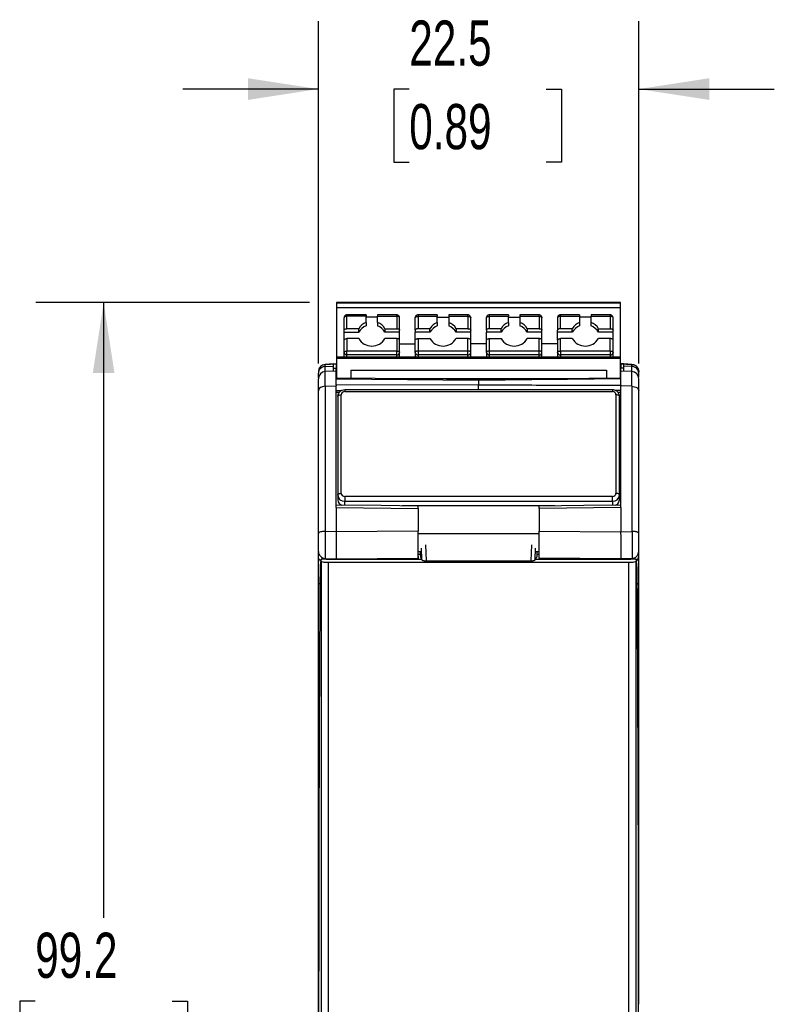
# Model space of a CAD drawing. Header units: millimetres. Extents: x 10 to 410, y 10 to 314.
# Tile 6 of 25: x 66 to 119, y 129 to 198. Entities that reach past the tile are written whole.
import ezdxf

# ---------------------------------------------------------------- set-up
doc = ezdxf.new("R2010")
doc.units = ezdxf.units.MM
doc.header["$LTSCALE"] = 1.5
doc.layers.add('DIMENSIONS', color=140, linetype='Continuous', lineweight=25)
doc.styles.add('SLDTEXTSTYLE0', font='TXT', dxfattribs={"width": 0.7})
doc.dimstyles.new('SLDDIMSTYLE0', dxfattribs={"dimtxt": 3.237012, "dimasz": 4.953, "dimexe": 0, "dimexo": 0.0625, "dimgap": 0.809253, "dimtad": 0, "dimtih": 1, "dimtoh": 1, "dimrnd": 1e-09, "dimzin": 12, "dimdsep": 46, "dimtxsty": 'SLDTEXTSTYLE0', "dimsah": 1, "dimcen": 0.09, "dimadec": 0, "dimazin": 3, "dimtfac": 1, "dimtofl": 0, "dimtmove": 0, "dimatfit": 3, "dimfxl": 0, "dimfrac": 2, "dimtolj": 1, "dimtzin": 12, "dimarcsym": 0})
doc.dimstyles.new('SLDDIMSTYLE1', dxfattribs={"dimtxt": 3.237012, "dimasz": 4.953, "dimexe": 0, "dimexo": 0.0625, "dimgap": 0.809253, "dimtad": 0, "dimtih": 1, "dimtoh": 1, "dimrnd": 1e-09, "dimzin": 12, "dimdsep": 46, "dimtxsty": 'SLDTEXTSTYLE0', "dimsah": 1, "dimcen": 0.09, "dimadec": 0, "dimazin": 3, "dimtfac": 1, "dimtmove": 0, "dimatfit": 0, "dimfxl": 0, "dimfrac": 2, "dimtolj": 1, "dimtzin": 12, "dimarcsym": 0})

# ---------------------------------------------------------------- blocks, each defined once
blk = doc.blocks.new('_D')
at = {"layer": 'DIMENSIONS'}
for p, q in [((86.742, 178.033), (67.515, 178.033)), ((72.278, 178.033), (72.278, 134.807)), ((67.468, 128.938), (66.381, 128.938)), ((66.381, 128.938), (66.381, 123.793)), ((77.087, 128.938), (78.174, 128.938)), ((78.174, 128.938), (78.174, 123.793)), ((66.381, 123.793), (67.468, 123.793)), ((78.174, 123.793), (77.087, 123.793)), ((72.278, 78.877), (72.278, 123.069)), ((96.717, 78.877), (67.515, 78.877))]:
    blk.add_line(p, q, dxfattribs=at)
for points in [[(72.278, 178.033), (71.516, 173.08), (73.04, 173.08)], [(72.278, 78.877), (73.04, 83.83), (71.516, 83.83)]]:
    blk.add_solid(points, dxfattribs=at)
at = {"layer": 'DIMENSIONS', "char_height": 3.175, "attachment_point": 1, "style": 'SLDTEXTSTYLE0'}
for s, insert in [('99.2', (67.468, 133.756)), ('3.90', (67.468, 127.886))]:
    blk.add_mtext(s, dxfattribs=dict(at, insert=insert))
blk = doc.blocks.new('_D_1')
at = {"layer": 'DIMENSIONS'}
for p, q in [((87.372, 173.745), (87.372, 197.796)), ((109.872, 173.745), (109.872, 197.796)), ((87.372, 193.033), (77.847, 193.033)), ((93.75, 193.033), (92.663, 193.033)), ((92.663, 193.033), (92.663, 187.889)), ((103.369, 193.033), (104.456, 193.033)), ((104.456, 193.033), (104.456, 187.889)), ((109.872, 193.033), (119.397, 193.033)), ((92.663, 187.889), (93.75, 187.889)), ((104.456, 187.889), (103.369, 187.889))]:
    blk.add_line(p, q, dxfattribs=at)
for points in [[(87.372, 193.033), (82.419, 193.795), (82.419, 192.271)], [(109.872, 193.033), (114.825, 192.271), (114.825, 193.795)]]:
    blk.add_solid(points, dxfattribs=at)
at = {"layer": 'DIMENSIONS', "char_height": 3.175, "attachment_point": 1, "style": 'SLDTEXTSTYLE0'}
for s, insert in [('22.5', (93.75, 197.851)), ('0.89', (93.75, 191.982))]:
    blk.add_mtext(s, dxfattribs=dict(at, insert=insert))

msp = doc.modelspace()

# ---------------------------------------------------------------- linework, layer by layer
for p, q in [((108.597, 178.033), (88.647, 178.033)), ((88.647, 178.033), (88.647, 178.003)), ((88.647, 178.003), (108.597, 178.003)), ((88.647, 178.003), (88.647, 177.999)), ((108.597, 178), (88.647, 177.999)), ((88.647, 177.999), (88.647, 177.687)), ((108.597, 178.003), (108.597, 178.033)), ((108.597, 178), (108.597, 178.003)), ((108.597, 177.687), (108.597, 178)), ((88.647, 177.687), (108.597, 177.687)), ((88.647, 177.687), (88.647, 174.192)), ((90.722, 177.164), (89.372, 177.164)), ((89.372, 177.064), (89.372, 177.164)), ((90.722, 177.164), (90.722, 177.064)), ((92.872, 177.164), (91.522, 177.164)), ((91.522, 177.164), (91.522, 177.064)), ((92.872, 177.064), (92.872, 177.164)), ((95.722, 177.164), (94.372, 177.164)), ((94.372, 177.164), (94.372, 177.064)), ((95.722, 177.164), (95.722, 177.064)), ((97.872, 177.164), (96.522, 177.164)), ((96.522, 177.164), (96.522, 177.064)), ((97.872, 177.064), (97.872, 177.164)), ((100.722, 177.164), (99.372, 177.164)), ((99.372, 177.164), (99.372, 177.064)), ((100.722, 177.164), (100.722, 177.064)), ((102.872, 177.164), (101.522, 177.164)), ((101.522, 177.164), (101.522, 177.064)), ((102.872, 177.064), (102.872, 177.164)), ((105.722, 177.164), (104.372, 177.164)), ((104.372, 177.164), (104.372, 177.064)), ((105.722, 177.164), (105.722, 177.064)), ((107.872, 177.164), (106.522, 177.164)), ((106.522, 177.164), (106.522, 177.064)), ((107.872, 177.164), (107.872, 177.064)), ((108.597, 174.192), (108.597, 177.687)), ((89.172, 176.092), (89.172, 176.964)), ((89.372, 176.192), (89.372, 177.064)), ((90.722, 177.064), (89.372, 177.064)), ((90.722, 176.639), (90.722, 177.064)), ((91.522, 176.996), (90.722, 176.996)), ((90.722, 176.639), (90.722, 176.389)), ((91.522, 176.639), (91.522, 177.064)), ((91.522, 177.064), (92.872, 177.064)), ((91.522, 176.639), (91.522, 176.389)), ((92.872, 177.064), (92.872, 176.192)), ((93.072, 176.092), (93.072, 176.964)), ((94.172, 176.092), (94.172, 176.964)), ((94.372, 177.064), (94.372, 176.192)), ((94.372, 177.064), (95.722, 177.064)), ((95.722, 176.639), (95.722, 177.064)), ((95.722, 176.996), (96.522, 176.996)), ((95.722, 176.639), (95.722, 176.389)), ((96.522, 177.064), (96.522, 176.639)), ((96.522, 177.064), (97.872, 177.064)), ((96.522, 176.639), (96.522, 176.389)), ((97.872, 177.064), (97.872, 176.192)), ((98.072, 176.092), (98.072, 176.964)), ((99.172, 176.092), (99.172, 176.964)), ((99.372, 177.064), (99.372, 176.192)), ((99.372, 177.064), (100.722, 177.064)), ((100.722, 176.639), (100.722, 177.064)), ((100.722, 176.996), (101.522, 176.996)), ((100.722, 176.639), (100.722, 176.389)), ((101.522, 177.064), (101.522, 176.639)), ((101.522, 177.064), (102.872, 177.064)), ((101.522, 176.639), (101.522, 176.389)), ((102.872, 177.064), (102.872, 176.192)), ((103.072, 176.092), (103.072, 176.964)), ((104.172, 176.964), (104.172, 176.092)), ((104.372, 176.192), (104.372, 177.064)), ((104.372, 177.064), (105.722, 177.064)), ((105.722, 177.064), (105.722, 176.639)), ((106.522, 176.996), (105.722, 176.996)), ((105.722, 176.639), (105.722, 176.389)), ((106.522, 176.639), (106.522, 177.064)), ((106.522, 177.064), (107.872, 177.064)), ((106.522, 176.389), (106.522, 176.639)), ((107.872, 177.064), (107.872, 176.192)), ((108.072, 176.092), (108.072, 176.964)), ((89.172, 175.942), (89.172, 176.092)), ((89.172, 175.942), (90.206, 175.942)), ((89.172, 175.399), (89.172, 175.942)), ((90.206, 176.192), (89.372, 176.192)), ((90.206, 175.942), (90.206, 176.192)), ((92.039, 176.192), (92.039, 175.942)), ((92.039, 176.192), (92.872, 176.192)), ((93.072, 175.942), (92.039, 175.942)), ((93.072, 175.942), (93.072, 176.092)), ((93.072, 175.399), (93.072, 175.942)), ((94.172, 176.092), (94.172, 175.942)), ((95.206, 175.942), (94.172, 175.942)), ((94.172, 175.399), (94.172, 175.942)), ((95.206, 176.192), (94.372, 176.192)), ((95.206, 175.942), (95.206, 176.192)), ((97.039, 176.192), (97.039, 175.942)), ((97.872, 176.192), (97.039, 176.192)), ((98.072, 175.942), (97.039, 175.942)), ((98.072, 175.942), (98.072, 176.092)), ((98.072, 175.399), (98.072, 175.942)), ((99.172, 176.092), (99.172, 175.942)), ((100.206, 175.942), (99.172, 175.942)), ((99.172, 175.399), (99.172, 175.942)), ((100.206, 176.192), (99.372, 176.192)), ((100.206, 175.942), (100.206, 176.192)), ((102.872, 176.192), (102.039, 176.192)), ((102.039, 176.192), (102.039, 175.942)), ((103.072, 175.942), (102.039, 175.942)), ((103.072, 175.942), (103.072, 176.092)), ((103.072, 175.399), (103.072, 175.942)), ((104.172, 175.942), (104.172, 176.092)), ((105.206, 175.942), (104.172, 175.942)), ((104.172, 175.399), (104.172, 175.942)), ((105.206, 176.192), (104.372, 176.192)), ((105.206, 175.942), (105.206, 176.192)), ((107.039, 175.942), (107.039, 176.192)), ((107.039, 176.192), (107.872, 176.192)), ((108.072, 175.942), (107.039, 175.942)), ((108.072, 175.942), (108.072, 176.092)), ((108.072, 175.399), (108.072, 175.942)), ((89.172, 174.527), (89.172, 175.399)), ((89.372, 175.499), (89.372, 174.627)), ((90.206, 175.499), (89.372, 175.499)), ((92.872, 175.499), (92.039, 175.499)), ((92.872, 175.499), (92.872, 174.627)), ((93.072, 174.527), (93.072, 175.399)), ((93.072, 175.127), (94.172, 175.127)), ((94.172, 174.527), (94.172, 175.399)), ((94.372, 175.499), (94.372, 174.627)), ((94.372, 175.499), (95.206, 175.499)), ((97.872, 175.499), (97.039, 175.499)), ((97.872, 174.627), (97.872, 175.499)), ((98.072, 174.527), (98.072, 175.399)), ((99.172, 175.127), (98.072, 175.127)), ((99.172, 174.527), (99.172, 175.399)), ((99.372, 175.499), (99.372, 174.627)), ((99.372, 175.499), (100.206, 175.499)), ((102.872, 175.499), (102.039, 175.499)), ((102.872, 174.627), (102.872, 175.499)), ((103.072, 174.527), (103.072, 175.399)), ((104.172, 175.127), (103.072, 175.127)), ((104.172, 175.399), (104.172, 174.527)), ((104.372, 174.627), (104.372, 175.499)), ((105.206, 175.499), (104.372, 175.499)), ((107.872, 175.499), (107.039, 175.499)), ((107.872, 174.627), (107.872, 175.499)), ((108.072, 174.527), (108.072, 175.399)), ((89.172, 174.192), (89.172, 174.527)), ((92.872, 174.627), (89.372, 174.627)), ((89.372, 174.357), (89.372, 174.627)), ((92.872, 174.357), (89.372, 174.357)), ((89.372, 174.192), (89.372, 174.357)), ((92.872, 174.357), (92.872, 174.627)), ((92.872, 174.192), (92.872, 174.357)), ((93.072, 174.192), (93.072, 174.527)), ((94.172, 174.527), (94.172, 174.192)), ((94.372, 174.627), (94.372, 174.357)), ((97.872, 174.627), (94.372, 174.627)), ((97.872, 174.357), (94.372, 174.357)), ((94.372, 174.357), (94.372, 174.192)), ((97.872, 174.357), (97.872, 174.627)), ((97.872, 174.192), (97.872, 174.357)), ((98.072, 174.192), (98.072, 174.527)), ((99.172, 174.527), (99.172, 174.192)), ((102.872, 174.627), (99.372, 174.627)), ((99.372, 174.627), (99.372, 174.357)), ((102.872, 174.357), (99.372, 174.357)), ((99.372, 174.357), (99.372, 174.192)), ((102.872, 174.357), (102.872, 174.627)), ((102.872, 174.192), (102.872, 174.357)), ((103.072, 174.192), (103.072, 174.527)), ((104.172, 174.527), (104.172, 174.192)), ((104.372, 174.627), (104.372, 174.357)), ((107.872, 174.627), (104.372, 174.627)), ((107.872, 174.357), (104.372, 174.357)), ((104.372, 174.357), (104.372, 174.192)), ((107.872, 174.627), (107.872, 174.357)), ((107.872, 174.357), (107.872, 174.192)), ((108.072, 174.192), (108.072, 174.527)), ((87.846, 173.688), (88.622, 173.729)), ((88.622, 173.729), (87.846, 173.688)), ((87.846, 173.688), (88.422, 173.718)), ((88.422, 173.716), (87.846, 173.686)), ((88.422, 173.714), (87.846, 173.684)), ((87.846, 173.689), (87.846, 173.688)), ((87.846, 173.544), (87.846, 173.684)), ((88.422, 173.718), (88.622, 173.729)), ((88.422, 173.718), (88.422, 173.718)), ((88.422, 173.714), (88.422, 173.716)), ((88.422, 173.573), (88.422, 173.714)), ((88.622, 173.73), (88.622, 173.731)), ((88.622, 173.731), (88.647, 173.73)), ((88.622, 173.729), (88.622, 173.73)), ((88.622, 173.73), (88.647, 173.729)), ((88.647, 173.729), (88.622, 173.73)), ((88.622, 173.73), (88.622, 173.73)), ((88.622, 173.73), (88.647, 173.73)), ((88.647, 173.73), (88.622, 173.73)), ((88.622, 173.73), (88.622, 173.73)), ((88.622, 173.73), (88.647, 173.73)), ((88.647, 173.73), (88.622, 173.73)), ((88.622, 173.73), (88.622, 173.73)), ((88.622, 173.73), (88.647, 173.73)), ((88.647, 173.73), (88.622, 173.73)), ((88.622, 173.729), (88.622, 173.729)), ((88.622, 173.729), (88.622, 173.729)), ((88.622, 173.729), (88.622, 173.432)), ((88.647, 173.729), (88.622, 173.729)), ((88.622, 173.729), (88.647, 173.729)), ((88.647, 173.729), (88.622, 173.729)), ((88.622, 173.729), (88.622, 173.729)), ((88.622, 173.729), (88.647, 173.729)), ((88.647, 173.729), (88.622, 173.729)), ((108.597, 174.192), (88.647, 174.192)), ((88.647, 174.192), (88.647, 174.092)), ((108.597, 174.092), (88.647, 174.092)), ((88.647, 174.092), (88.647, 172.724)), ((108.597, 174.092), (108.597, 174.192)), ((108.597, 172.724), (108.597, 174.092)), ((108.622, 173.731), (108.597, 173.73)), ((108.597, 173.73), (108.622, 173.73)), ((108.622, 173.73), (108.597, 173.73)), ((108.597, 173.73), (108.622, 173.73)), ((108.622, 173.73), (108.597, 173.73)), ((108.597, 173.73), (108.622, 173.73)), ((108.622, 173.73), (108.597, 173.73)), ((108.597, 173.729), (108.622, 173.73)), ((108.622, 173.73), (108.597, 173.729)), ((108.597, 173.729), (108.622, 173.729)), ((108.597, 173.729), (108.622, 173.729)), ((108.622, 173.729), (108.597, 173.729)), ((108.597, 173.729), (108.622, 173.729)), ((108.622, 173.729), (108.597, 173.729)), ((108.622, 173.73), (108.622, 173.731)), ((108.622, 173.73), (108.622, 173.73)), ((108.622, 173.73), (108.622, 173.73)), ((108.622, 173.73), (108.622, 173.73)), ((108.622, 173.729), (108.622, 173.73)), ((108.622, 173.729), (108.622, 173.729)), ((109.398, 173.688), (108.622, 173.729)), ((108.822, 173.718), (108.622, 173.729)), ((108.622, 173.729), (108.622, 173.729)), ((108.622, 173.729), (108.622, 173.432)), ((108.622, 173.729), (108.622, 173.729)), ((108.622, 173.729), (109.398, 173.688)), ((109.398, 173.688), (108.822, 173.718)), ((108.822, 173.718), (108.822, 173.718)), ((109.398, 173.686), (108.822, 173.716)), ((108.822, 173.714), (108.822, 173.716)), ((109.398, 173.684), (108.822, 173.714)), ((108.822, 173.573), (108.822, 173.714)), ((109.398, 173.689), (109.398, 173.688)), ((109.398, 173.544), (109.398, 173.684)), ((87.372, 172.77), (87.372, 173.059)), ((87.846, 173.544), (88.422, 173.573)), ((87.846, 173.179), (87.846, 173.544)), ((88.622, 173.219), (87.846, 173.179)), ((88.422, 173.209), (88.422, 173.573)), ((88.422, 173.423), (88.622, 173.432)), ((88.422, 173.422), (88.622, 173.43)), ((88.622, 173.43), (88.622, 173.432)), ((88.622, 173.219), (88.622, 173.43)), ((88.622, 173.229), (88.647, 173.228)), ((88.622, 172.675), (88.622, 173.219)), ((88.622, 173.189), (88.647, 173.189)), ((88.647, 173.189), (88.622, 173.189)), ((88.647, 173.187), (88.622, 173.187)), ((88.647, 173.185), (88.622, 173.185)), ((88.622, 173.059), (88.647, 173.059)), ((89.647, 173.28), (107.597, 173.28)), ((89.647, 173.28), (89.647, 172.713)), ((107.597, 173.28), (107.597, 172.713)), ((108.622, 173.229), (108.597, 173.228)), ((108.597, 173.189), (108.622, 173.189)), ((108.622, 173.189), (108.597, 173.189)), ((108.622, 173.187), (108.597, 173.187)), ((108.622, 173.185), (108.597, 173.185)), ((108.597, 173.059), (108.622, 173.059)), ((108.822, 173.423), (108.622, 173.432)), ((108.622, 173.43), (108.622, 173.432)), ((108.822, 173.422), (108.622, 173.43)), ((108.622, 173.219), (108.622, 173.43)), ((109.398, 173.179), (108.622, 173.219)), ((108.622, 172.675), (108.622, 173.219)), ((109.398, 173.544), (108.822, 173.573)), ((108.822, 173.209), (108.822, 173.573)), ((109.398, 173.179), (109.398, 173.544)), ((109.872, 172.782), (109.872, 173.059)), ((88.622, 172.22), (88.622, 172.675)), ((88.622, 172.675), (98.622, 172.567)), ((104.325, 172.679), (92.919, 172.679)), ((108.622, 172.22), (108.622, 172.675)), ((87.846, 172.149), (88.622, 172.174)), ((98.622, 172.251), (88.622, 172.22)), ((88.622, 172.22), (88.622, 172.174)), ((88.622, 163.639), (88.622, 172.174)), ((88.622, 171.844), (88.998, 171.845)), ((88.833, 171.717), (88.622, 171.716)), ((108.022, 171.896), (89.222, 171.896)), ((89.222, 171.896), (89.222, 171.771)), ((89.222, 171.771), (108.022, 171.771)), ((108.022, 171.896), (108.022, 171.771)), ((108.622, 171.844), (108.246, 171.845)), ((108.622, 171.716), (108.408, 171.717)), ((109.398, 172.149), (108.622, 172.174)), ((88.722, 171.429), (88.722, 164.501)), ((88.972, 164.626), (88.972, 171.554)), ((108.272, 171.554), (108.272, 164.626)), ((108.522, 164.501), (108.522, 171.429)), ((88.722, 164.501), (88.722, 164.219)), ((89.222, 164.41), (89.222, 164.068)), ((108.022, 164.41), (89.222, 164.41)), ((89.222, 164.068), (108.022, 164.068)), ((89.222, 163.796), (89.222, 164.068)), ((108.022, 164.068), (108.022, 164.41)), ((108.022, 164.068), (108.022, 163.796)), ((108.522, 164.219), (108.522, 164.501)), ((88.622, 163.639), (94.372, 163.564)), ((88.622, 163.639), (88.622, 161.92)), ((103.986, 163.745), (93.259, 163.745)), ((94.372, 163.564), (94.372, 161.966)), ((108.622, 163.639), (102.872, 163.564)), ((102.872, 163.564), (102.872, 161.966)), ((108.622, 163.639), (108.622, 161.92)), ((88.622, 161.92), (87.846, 161.955)), ((94.372, 161.966), (88.622, 161.92)), ((102.872, 161.966), (108.622, 161.92)), ((108.622, 161.92), (109.398, 161.955)), ((94.372, 161.815), (102.872, 161.815)), ((87.372, 160.216), (87.372, 160.547)), ((94.372, 160.547), (94.569, 160.547)), ((94.645, 159.944), (94.614, 160.777)), ((94.95, 159.887), (94.908, 161.011)), ((102.336, 161.011), (102.294, 159.887)), ((102.6, 159.944), (102.631, 160.777)), ((102.675, 160.547), (102.872, 160.547)), ((109.872, 160.216), (109.872, 160.547)), ((87.551, 159.99), (87.502, 159.604)), ((87.564, 159.852), (87.551, 159.99)), ((87.923, 159.99), (87.551, 159.99)), ((87.564, 159.852), (87.564, 97.914)), ((87.846, 160.052), (88.622, 160.018)), ((87.846, 160.052), (87.846, 159.99)), ((87.923, 159.99), (94.622, 159.99)), ((88.622, 160.018), (94.372, 160.06)), ((88.622, 160.018), (88.622, 159.99)), ((94.372, 160.356), (94.525, 160.356)), ((94.372, 160.218), (94.372, 160.06)), ((94.372, 160.06), (94.372, 160.005)), ((94.372, 160.005), (94.372, 159.99)), ((94.524, 160.474), (94.524, 160.44)), ((94.546, 160.144), (94.622, 159.99)), ((94.622, 159.99), (94.645, 159.944)), ((94.95, 159.887), (102.294, 159.887)), ((102.6, 159.944), (102.622, 159.99)), ((102.699, 160.144), (102.622, 159.99)), ((102.622, 159.99), (109.321, 159.99)), ((102.719, 160.356), (102.872, 160.356)), ((102.72, 160.474), (102.72, 160.44)), ((102.872, 160.06), (102.872, 160.218)), ((108.622, 160.018), (102.872, 160.06)), ((102.872, 160.06), (102.872, 160.005)), ((102.872, 159.99), (102.872, 160.005)), ((109.398, 160.052), (108.622, 160.018)), ((108.622, 160.018), (108.622, 159.99)), ((109.694, 159.99), (109.321, 159.99)), ((109.398, 160.052), (109.398, 159.99)), ((109.681, 97.914), (109.681, 159.852)), ((88.064, 159.761), (88.064, 97.898)), ((109.181, 159.761), (88.064, 159.761)), ((109.181, 97.898), (109.181, 159.761))]:
    msp.add_line(p, q)
at = {"flags": 128}
for points in [[(89.372, 177.064), (89.333, 177.062), (89.296, 177.056), (89.261, 177.047), (89.231, 177.034), (89.206, 177.019), (89.187, 177.002), (89.176, 176.983), (89.172, 176.964)], [(93.072, 176.964), (93.068, 176.983), (93.057, 177.002), (93.038, 177.019), (93.014, 177.034), (92.983, 177.047), (92.949, 177.056), (92.911, 177.062), (92.872, 177.064)], [(94.172, 176.964), (94.176, 176.983), (94.187, 177.002), (94.206, 177.019), (94.231, 177.034), (94.261, 177.047), (94.296, 177.056), (94.333, 177.062), (94.372, 177.064)], [(97.872, 177.064), (97.911, 177.062), (97.949, 177.056), (97.983, 177.047), (98.014, 177.034), (98.038, 177.019), (98.057, 177.002), (98.068, 176.983), (98.072, 176.964)], [(99.172, 176.964), (99.176, 176.983), (99.187, 177.002), (99.206, 177.019), (99.231, 177.034), (99.261, 177.047), (99.296, 177.056), (99.333, 177.062), (99.372, 177.064)], [(102.872, 177.064), (102.911, 177.062), (102.949, 177.056), (102.983, 177.047), (103.014, 177.034), (103.038, 177.019), (103.057, 177.002), (103.068, 176.983), (103.072, 176.964)], [(104.372, 177.064), (104.333, 177.062), (104.296, 177.056), (104.261, 177.047), (104.231, 177.034), (104.206, 177.019), (104.187, 177.002), (104.176, 176.983), (104.172, 176.964)], [(108.072, 176.964), (108.068, 176.983), (108.057, 177.002), (108.038, 177.019), (108.014, 177.034), (107.983, 177.047), (107.949, 177.056), (107.911, 177.062), (107.872, 177.064)], [(89.172, 176.092), (89.176, 176.111), (89.187, 176.13), (89.206, 176.147), (89.231, 176.163), (89.261, 176.175), (89.296, 176.184), (89.333, 176.19), (89.372, 176.192)], [(92.872, 176.192), (92.911, 176.19), (92.949, 176.184), (92.983, 176.175), (93.014, 176.163), (93.038, 176.147), (93.057, 176.13), (93.068, 176.111), (93.072, 176.092)], [(94.372, 176.192), (94.333, 176.19), (94.296, 176.184), (94.261, 176.175), (94.231, 176.163), (94.206, 176.147), (94.187, 176.13), (94.176, 176.111), (94.172, 176.092)], [(97.872, 176.192), (97.911, 176.19), (97.949, 176.184), (97.983, 176.175), (98.014, 176.163), (98.038, 176.147), (98.057, 176.13), (98.068, 176.111), (98.072, 176.092)], [(99.372, 176.192), (99.333, 176.19), (99.296, 176.184), (99.261, 176.175), (99.231, 176.163), (99.206, 176.147), (99.187, 176.13), (99.176, 176.111), (99.172, 176.092)], [(102.872, 176.192), (102.911, 176.19), (102.949, 176.184), (102.983, 176.175), (103.014, 176.163), (103.038, 176.147), (103.057, 176.13), (103.068, 176.111), (103.072, 176.092)], [(104.372, 176.192), (104.333, 176.19), (104.296, 176.184), (104.261, 176.175), (104.231, 176.163), (104.206, 176.147), (104.187, 176.13), (104.176, 176.111), (104.172, 176.092)], [(107.872, 176.192), (107.911, 176.19), (107.949, 176.184), (107.983, 176.175), (108.014, 176.163), (108.038, 176.147), (108.057, 176.13), (108.068, 176.111), (108.072, 176.092)], [(89.172, 175.399), (89.176, 175.419), (89.187, 175.437), (89.206, 175.455), (89.231, 175.47), (89.261, 175.482), (89.296, 175.491), (89.333, 175.497), (89.372, 175.499)], [(93.072, 175.399), (93.068, 175.419), (93.057, 175.437), (93.038, 175.455), (93.014, 175.47), (92.983, 175.482), (92.949, 175.491), (92.911, 175.497), (92.872, 175.499)], [(94.172, 175.399), (94.176, 175.419), (94.187, 175.437), (94.206, 175.455), (94.231, 175.47), (94.261, 175.482), (94.296, 175.491), (94.333, 175.497), (94.372, 175.499)], [(98.072, 175.399), (98.068, 175.419), (98.057, 175.437), (98.038, 175.455), (98.014, 175.47), (97.983, 175.482), (97.949, 175.491), (97.911, 175.497), (97.872, 175.499)], [(99.172, 175.399), (99.176, 175.419), (99.187, 175.437), (99.206, 175.455), (99.231, 175.47), (99.261, 175.482), (99.296, 175.491), (99.333, 175.497), (99.372, 175.499)], [(103.072, 175.399), (103.068, 175.419), (103.057, 175.437), (103.038, 175.455), (103.014, 175.47), (102.983, 175.482), (102.949, 175.491), (102.911, 175.497), (102.872, 175.499)], [(104.172, 175.399), (104.176, 175.419), (104.187, 175.437), (104.206, 175.455), (104.231, 175.47), (104.261, 175.482), (104.296, 175.491), (104.333, 175.497), (104.372, 175.499)], [(108.072, 175.399), (108.068, 175.419), (108.057, 175.437), (108.038, 175.455), (108.014, 175.47), (107.983, 175.482), (107.949, 175.491), (107.911, 175.497), (107.872, 175.499)], [(89.172, 174.527), (89.176, 174.547), (89.187, 174.565), (89.206, 174.583), (89.231, 174.598), (89.261, 174.61), (89.296, 174.62), (89.333, 174.625), (89.372, 174.627)], [(92.872, 174.627), (92.911, 174.625), (92.949, 174.62), (92.983, 174.61), (93.014, 174.598), (93.038, 174.583), (93.057, 174.565), (93.068, 174.547), (93.072, 174.527)], [(94.372, 174.627), (94.333, 174.625), (94.296, 174.62), (94.261, 174.61), (94.231, 174.598), (94.206, 174.583), (94.187, 174.565), (94.176, 174.547), (94.172, 174.527)], [(98.072, 174.527), (98.068, 174.547), (98.057, 174.565), (98.038, 174.583), (98.014, 174.598), (97.983, 174.61), (97.949, 174.62), (97.911, 174.625), (97.872, 174.627)], [(99.372, 174.627), (99.333, 174.625), (99.296, 174.62), (99.261, 174.61), (99.231, 174.598), (99.206, 174.583), (99.187, 174.565), (99.176, 174.547), (99.172, 174.527)], [(103.072, 174.527), (103.068, 174.547), (103.057, 174.565), (103.038, 174.583), (103.014, 174.598), (102.983, 174.61), (102.949, 174.62), (102.911, 174.625), (102.872, 174.627)], [(104.172, 174.527), (104.176, 174.547), (104.187, 174.565), (104.206, 174.583), (104.231, 174.598), (104.261, 174.61), (104.296, 174.62), (104.333, 174.625), (104.372, 174.627)], [(107.872, 174.627), (107.911, 174.625), (107.949, 174.62), (107.983, 174.61), (108.014, 174.598), (108.038, 174.583), (108.057, 174.565), (108.068, 174.547), (108.072, 174.527)], [(87.846, 173.684), (87.846, 173.686), (87.846, 173.686)], [(109.398, 173.684), (109.398, 173.686), (109.398, 173.686)], [(87.846, 172.149), (87.846, 172.46), (87.846, 172.722), (87.846, 172.929), (87.846, 173.076), (87.846, 173.159), (87.846, 173.179)], [(109.398, 172.149), (109.398, 172.46), (109.398, 172.722), (109.398, 172.929), (109.398, 173.076), (109.398, 173.159), (109.398, 173.179)], [(109.872, 173.063), (109.863, 173.154), (109.861, 173.164)], [(98.622, 172.62), (94.098, 172.667), (88.623, 172.724)], [(108.622, 172.724), (104.097, 172.677), (98.622, 172.62)], [(87.846, 172.149), (87.752, 172.141), (87.663, 172.121), (87.581, 172.092), (87.509, 172.053), (87.451, 172.007), (87.408, 171.954), (87.381, 171.898), (87.372, 171.84)], [(87.846, 172.149), (87.846, 170.996), (87.846, 169.803), (87.846, 168.572), (87.846, 167.306), (87.846, 166.008), (87.846, 164.682), (87.846, 163.33), (87.846, 161.955)], [(108.622, 172.22), (108.622, 172.214), (108.622, 172.208), (108.622, 172.203), (108.622, 172.197), (108.622, 172.191), (108.622, 172.186), (108.622, 172.18), (108.622, 172.174)], [(108.622, 163.639), (108.622, 164.784), (108.622, 165.91), (108.622, 167.016), (108.622, 168.1), (108.622, 169.159), (108.622, 170.193), (108.622, 171.198), (108.622, 172.174)], [(109.398, 172.149), (109.398, 170.996), (109.398, 169.803), (109.398, 168.572), (109.398, 167.306), (109.398, 166.008), (109.398, 164.682), (109.398, 163.33), (109.398, 161.955)], [(109.398, 172.149), (109.492, 172.141), (109.581, 172.121), (109.663, 172.092), (109.735, 172.053), (109.793, 172.007), (109.837, 171.954), (109.863, 171.898), (109.872, 171.84)], [(88.722, 171.429), (88.727, 171.454), (88.741, 171.477), (88.764, 171.499), (88.795, 171.518), (88.833, 171.533), (88.876, 171.545), (88.923, 171.552), (88.972, 171.554)], [(108.522, 171.429), (108.517, 171.454), (108.503, 171.477), (108.48, 171.499), (108.449, 171.518), (108.411, 171.533), (108.368, 171.545), (108.321, 171.552), (108.272, 171.554)], [(88.722, 164.501), (88.727, 164.525), (88.741, 164.549), (88.764, 164.57), (88.795, 164.589), (88.833, 164.605), (88.876, 164.616), (88.923, 164.624), (88.972, 164.626)], [(108.522, 164.501), (108.517, 164.525), (108.503, 164.549), (108.48, 164.57), (108.449, 164.589), (108.411, 164.605), (108.368, 164.616), (108.321, 164.624), (108.272, 164.626)], [(94.373, 163.731), (91.771, 163.764), (88.622, 163.804)], [(108.622, 163.804), (106.02, 163.771), (102.871, 163.731)]]:
    msp.add_lwpolyline(points, dxfattribs=at)
for centre, radius, start, end in [((91.04, 175.75), 0.944, 109.67165, 152.11514), ((91.204, 175.75), 0.944, 27.88486, 70.32835), ((96.04, 175.75), 0.944, 109.67165, 152.11514), ((96.204, 175.75), 0.944, 27.88486, 70.32835), ((101.04, 175.75), 0.944, 109.67165, 152.11514), ((101.204, 175.75), 0.944, 27.88486, 70.32835), ((106.04, 175.75), 0.944, 109.67165, 152.11514), ((106.204, 175.75), 0.944, 27.88486, 70.32835), ((91.04, 175.5), 0.944, 109.67165, 152.11514), ((91.204, 175.5), 0.944, 27.88486, 70.32835), ((96.04, 175.5), 0.944, 109.67165, 152.11514), ((96.204, 175.5), 0.944, 27.88486, 70.32835), ((101.04, 175.5), 0.944, 109.67165, 152.11514), ((101.204, 175.5), 0.944, 27.88486, 70.32835), ((106.04, 175.5), 0.944, 109.67165, 152.11514), ((106.204, 175.5), 0.944, 27.88486, 70.32835), ((91.122, 176.032), 1.06, 210.16921, 329.83079), ((96.122, 176.032), 1.06, 210.16921, 329.83079), ((101.122, 176.032), 1.06, 210.16921, 329.83079), ((106.122, 176.032), 1.06, 210.16921, 329.83079), ((89.358, 174.544), 0.187, 185.07076, 274.3009), ((92.886, 174.544), 0.187, 265.6991, 354.92924), ((94.358, 174.544), 0.187, 185.07076, 274.3009), ((97.886, 174.544), 0.187, 265.6991, 354.92924), ((99.358, 174.544), 0.187, 185.07076, 274.3009), ((102.886, 174.544), 0.187, 265.6991, 354.92924), ((104.358, 174.544), 0.187, 185.07076, 274.3009), ((107.886, 174.544), 0.187, 265.6991, 354.92924), ((87.872, 173.187), 0.5, 93, 180), ((87.872, 173.185), 0.5, 93, 180), ((109.372, 173.187), 0.5, 0, 87), ((109.372, 173.185), 0.5, 0, 87), ((87.872, 172.679), 0.5, 93, 180), ((109.372, 172.679), 0.5, 0, 87), ((89.191, 164.537), 0.47, 184.40195, 273.81126), ((108.053, 164.537), 0.47, 266.18874, 355.59805)]:
    msp.add_arc(centre, radius, start, end)
for points, knots in [([(89.372, 177.164), (89.347, 177.161), (89.309, 177.157), (89.257, 177.129), (89.215, 177.092), (89.179, 177.034), (89.175, 176.987), (89.172, 176.964)], [0, 0, 0, 0, 0.244445, 0.361719, 0.557646, 0.773616, 1, 1, 1, 1]), ([(93.072, 176.964), (93.072, 176.964), (93.077, 176.989), (93.06, 177.042), (93.02, 177.105), (92.964, 177.144), (92.914, 177.161), (92.884, 177.163), (92.872, 177.164)], [0, 0, 0, 0, 0.003936, 0.244918, 0.498153, 0.714684, 0.882527, 1, 1, 1, 1]), ([(94.372, 177.164), (94.347, 177.161), (94.309, 177.157), (94.257, 177.129), (94.215, 177.092), (94.179, 177.034), (94.175, 176.987), (94.172, 176.964)], [0, 0, 0, 0, 0.244447, 0.361723, 0.557651, 0.773623, 1, 1, 1, 1]), ([(98.072, 176.964), (98.072, 176.964), (98.077, 176.989), (98.06, 177.042), (98.02, 177.105), (97.964, 177.144), (97.914, 177.161), (97.884, 177.163), (97.872, 177.164)], [0, 0, 0, 0, 0.003936, 0.244918, 0.498153, 0.714684, 0.882527, 1, 1, 1, 1]), ([(99.372, 177.164), (99.347, 177.161), (99.309, 177.157), (99.257, 177.129), (99.215, 177.092), (99.179, 177.034), (99.175, 176.987), (99.172, 176.964)], [0, 0, 0, 0, 0.244447, 0.361723, 0.557651, 0.773623, 1, 1, 1, 1]), ([(103.072, 176.964), (103.072, 176.964), (103.077, 176.989), (103.06, 177.042), (103.02, 177.105), (102.964, 177.144), (102.914, 177.161), (102.884, 177.163), (102.872, 177.164)], [0, 0, 0, 0, 0.003936, 0.244918, 0.498153, 0.714684, 0.882527, 1, 1, 1, 1]), ([(104.372, 177.164), (104.347, 177.161), (104.309, 177.157), (104.257, 177.129), (104.215, 177.092), (104.179, 177.034), (104.175, 176.987), (104.172, 176.964)], [0, 0, 0, 0, 0.244445, 0.361719, 0.557646, 0.773616, 1, 1, 1, 1]), ([(108.072, 176.964), (108.072, 176.964), (108.077, 176.989), (108.06, 177.042), (108.02, 177.105), (107.964, 177.144), (107.914, 177.161), (107.884, 177.163), (107.872, 177.164)], [0, 0, 0, 0, 0.003936, 0.244918, 0.498153, 0.714684, 0.882527, 1, 1, 1, 1]), ([(109.398, 173.69), (109.42, 173.688), (109.465, 173.684), (109.532, 173.666), (109.597, 173.639), (109.66, 173.602), (109.718, 173.554), (109.77, 173.497), (109.813, 173.431), (109.846, 173.356), (109.868, 173.275), (109.871, 173.219), (109.872, 173.19)], [0, 0, 0, 0, 0.0873537, 0.1775051, 0.2704599, 0.366223, 0.4647988, 0.5661915, 0.6704048, 0.7774419, 0.8873061, 1, 1, 1, 1]), ([(109.398, 173.689), (109.42, 173.687), (109.465, 173.683), (109.532, 173.665), (109.597, 173.638), (109.66, 173.601), (109.718, 173.554), (109.77, 173.496), (109.813, 173.43), (109.846, 173.355), (109.868, 173.274), (109.871, 173.218), (109.872, 173.19)], [0, 0, 0, 0, 0.087354, 0.177505, 0.27046, 0.366223, 0.464799, 0.566191, 0.670405, 0.777442, 0.887306, 1, 1, 1, 1]), ([(109.398, 173.689), (109.42, 173.687), (109.465, 173.683), (109.532, 173.665), (109.597, 173.638), (109.66, 173.601), (109.718, 173.554), (109.77, 173.497), (109.813, 173.43), (109.846, 173.356), (109.868, 173.275), (109.871, 173.218), (109.872, 173.19)], [0, 0, 0, 0, 0.0873537, 0.1775051, 0.2704599, 0.366223, 0.4647988, 0.5661915, 0.6704048, 0.7774419, 0.8873061, 1, 1, 1, 1]), ([(109.398, 173.689), (109.42, 173.687), (109.465, 173.683), (109.532, 173.666), (109.597, 173.639), (109.66, 173.601), (109.718, 173.554), (109.77, 173.497), (109.813, 173.43), (109.846, 173.356), (109.868, 173.275), (109.871, 173.219), (109.872, 173.19)], [0, 0, 0, 0, 0.087354, 0.177505, 0.27046, 0.366223, 0.464799, 0.566191, 0.670405, 0.777442, 0.887306, 1, 1, 1, 1]), ([(87.846, 173.544), (87.72, 173.538), (87.597, 173.482), (87.422, 173.304), (87.372, 173.182), (87.372, 173.059)], [0, 0, 0, 0, 0.5, 0.5, 1, 1, 1, 1]), ([(109.872, 173.059), (109.872, 173.182), (109.822, 173.304), (109.648, 173.483), (109.525, 173.538), (109.398, 173.544)], [0, 0, 0, 0, 0.5, 0.5, 1, 1, 1, 1]), ([(109.872, 173.152), (109.872, 173.173), (109.872, 173.196), (109.872, 173.175), (109.872, 173.174)], [0, 0, 0, 0, 0.972196, 1, 1, 1, 1]), ([(87.372, 171.84), (87.372, 172.003), (87.372, 172.337), (87.372, 172.63), (87.372, 172.654), (87.372, 172.666)], [0, 0, 0, 0, 0.338483, 0.694271, 1, 1, 1, 1]), ([(98.623, 172.613), (98.623, 172.619), (98.623, 172.625), (98.622, 172.597), (98.622, 172.567)], [0.0000002, 0.0000002, 0.0000002, 0.0000002, 0.2500001, 0.75, 0.75, 0.75, 0.75]), ([(109.872, 171.84), (109.872, 172.003), (109.872, 172.337), (109.872, 172.63), (109.872, 172.654), (109.872, 172.666)], [0, 0, 0, 0, 0.338483, 0.694271, 1, 1, 1, 1]), ([(87.372, 161.815), (87.372, 161.997), (87.372, 162.36), (87.372, 162.9), (87.372, 163.437), (87.372, 163.969), (87.372, 164.498), (87.372, 165.022), (87.372, 165.542), (87.372, 166.058), (87.372, 166.57), (87.372, 167.191), (87.372, 167.914), (87.372, 168.733), (87.372, 169.535), (87.372, 170.321), (87.372, 171.091), (87.372, 171.59), (87.372, 171.84)], [0, 0, 0, 0, 0.050108, 0.100142, 0.150122, 0.200066, 0.249991, 0.299918, 0.349864, 0.399849, 0.44989, 0.500007, 0.583476, 0.666775, 0.749991, 0.83321, 0.916518, 1, 1, 1, 1]), ([(89.222, 171.896), (89.155, 171.889), (89.061, 171.879), (88.938, 171.818), (88.845, 171.746), (88.765, 171.632), (88.721, 171.52), (88.727, 171.45), (88.729, 171.43)], [0, 0, 0, 0, 0.258685, 0.364722, 0.537348, 0.719822, 0.918942, 1, 1, 1, 1]), ([(89.222, 171.771), (89.156, 171.771), (89.092, 171.748), (88.999, 171.667), (88.972, 171.612), (88.972, 171.554)], [0, 0, 0, 0, 0.5, 0.5, 1, 1, 1, 1]), ([(98.622, 171.867), (98.622, 171.876), (98.622, 171.894), (98.622, 171.931), (98.622, 171.973), (98.622, 172.02), (98.622, 172.069), (98.622, 172.118), (98.622, 172.166), (98.622, 172.212), (98.622, 172.238), (98.622, 172.251)], [0, 0, 0, 0, 0.11114, 0.222411, 0.333668, 0.444602, 0.555272, 0.666217, 0.777499, 0.88881, 1, 1, 1, 1]), ([(98.622, 172.251), (100.283, 172.246), (103.617, 172.236), (106.95, 172.225), (108.622, 172.22)], [0, 0, 0, 0, 0.498364, 1, 1, 1, 1]), ([(108.515, 171.439), (108.515, 171.47), (108.516, 171.556), (108.451, 171.684), (108.35, 171.791), (108.23, 171.859), (108.123, 171.891), (108.05, 171.894), (108.022, 171.896)], [0, 0, 0, 0, 0.124195, 0.345427, 0.559528, 0.713662, 0.889637, 1, 1, 1, 1]), ([(108.272, 171.554), (108.272, 171.612), (108.246, 171.667), (108.152, 171.748), (108.088, 171.771), (108.022, 171.771)], [0, 0, 0, 0, 0.5, 0.5, 1, 1, 1, 1]), ([(88.722, 164.219), (88.728, 164.165), (88.739, 164.057), (88.828, 163.917), (88.921, 163.827), (88.988, 163.804), (89.002, 163.799)], [0, 0, 0, 0, 0.308318, 0.616676, 0.923648, 1, 1, 1, 1]), ([(88.972, 164.626), (88.972, 164.569), (88.999, 164.514), (89.092, 164.432), (89.156, 164.41), (89.222, 164.41)], [0, 0, 0, 0, 0.5, 0.5, 1, 1, 1, 1]), ([(108.022, 164.41), (108.088, 164.41), (108.152, 164.432), (108.246, 164.514), (108.272, 164.569), (108.272, 164.626)], [0, 0, 0, 0, 0.5, 0.5, 1, 1, 1, 1]), ([(108.24, 163.799), (108.272, 163.814), (108.354, 163.851), (108.45, 163.96), (108.513, 164.092), (108.519, 164.182), (108.522, 164.219)], [0, 0, 0, 0, 0.186084, 0.485229, 0.788434, 1, 1, 1, 1]), ([(94.372, 163.564), (94.372, 163.581), (94.372, 163.615), (94.372, 163.657), (94.372, 163.693), (94.372, 163.717), (94.372, 163.73), (94.372, 163.73), (94.372, 163.729)], [0, 0, 0, 0, 0.172693, 0.35057, 0.525389, 0.701136, 0.872748, 1, 1, 1, 1]), ([(102.872, 163.564), (102.872, 163.581), (102.872, 163.615), (102.872, 163.657), (102.872, 163.693), (102.872, 163.717), (102.872, 163.73), (102.872, 163.73), (102.872, 163.729)], [0, 0, 0, 0, 0.172693, 0.35057, 0.525389, 0.701136, 0.872748, 1, 1, 1, 1]), ([(87.846, 161.955), (87.718, 161.953), (87.598, 161.938), (87.421, 161.886), (87.372, 161.851), (87.372, 161.815)], [0, 0, 0, 0, 0.5, 0.5, 1, 1, 1, 1]), ([(87.846, 161.955), (87.846, 161.922), (87.845, 161.852), (87.842, 161.739), (87.84, 161.611), (87.838, 161.469), (87.835, 161.263), (87.833, 161.004), (87.832, 160.735), (87.833, 160.515), (87.834, 160.351), (87.837, 160.228), (87.84, 160.143), (87.843, 160.083), (87.845, 160.062), (87.846, 160.052)], [0, 0, 0, 0, 0.039674, 0.084549, 0.134626, 0.1899, 0.250363, 0.376176, 0.500081, 0.599669, 0.700216, 0.782727, 0.860197, 0.932625, 1, 1, 1, 1]), ([(88.622, 161.92), (88.621, 161.88), (88.619, 161.802), (88.616, 161.681), (88.614, 161.561), (88.612, 161.442), (88.61, 161.324), (88.609, 161.209), (88.607, 161.097), (88.606, 160.988), (88.606, 160.883), (88.605, 160.783), (88.605, 160.661), (88.605, 160.521), (88.607, 160.373), (88.609, 160.244), (88.613, 160.139), (88.617, 160.059), (88.62, 160.032), (88.622, 160.018)], [0, 0, 0, 0, 0.04786, 0.095244, 0.142149, 0.188572, 0.23451, 0.279969, 0.324957, 0.369474, 0.413516, 0.457079, 0.50016, 0.579553, 0.660519, 0.743034, 0.827108, 0.91277, 1, 1, 1, 1]), ([(94.372, 160.06), (94.372, 160.067), (94.372, 160.08), (94.372, 160.112), (94.372, 160.154), (94.372, 160.204), (94.372, 160.264), (94.372, 160.332), (94.373, 160.408), (94.373, 160.492), (94.373, 160.582), (94.373, 160.68), (94.373, 160.783), (94.373, 160.891), (94.373, 161.003), (94.373, 161.119), (94.372, 161.238), (94.372, 161.359), (94.372, 161.481), (94.372, 161.604), (94.372, 161.726), (94.372, 161.847), (94.372, 161.926), (94.372, 161.966)], [0, 0, 0, 0, 0.047622, 0.095245, 0.142869, 0.190488, 0.238101, 0.285711, 0.333329, 0.380953, 0.428576, 0.476193, 0.523805, 0.571422, 0.619046, 0.666669, 0.714287, 0.761898, 0.80951, 0.85713, 0.904754, 0.952378, 1, 1, 1, 1]), ([(102.872, 160.06), (102.872, 160.067), (102.872, 160.081), (102.872, 160.115), (102.872, 160.159), (102.872, 160.214), (102.872, 160.311), (102.872, 160.472), (102.872, 160.725), (102.872, 161.015), (102.872, 161.294), (102.872, 161.544), (102.872, 161.758), (102.872, 161.896), (102.872, 161.966)], [0, 0, 0, 0, 0.050214, 0.099896, 0.149416, 0.199144, 0.249449, 0.374638, 0.500066, 0.625278, 0.750683, 0.834043, 0.916575, 1, 1, 1, 1]), ([(108.622, 160.018), (108.623, 160.025), (108.625, 160.039), (108.628, 160.072), (108.631, 160.113), (108.633, 160.163), (108.635, 160.22), (108.636, 160.284), (108.637, 160.355), (108.638, 160.432), (108.639, 160.513), (108.639, 160.598), (108.639, 160.713), (108.639, 160.863), (108.638, 161.055), (108.636, 161.261), (108.632, 161.477), (108.628, 161.7), (108.624, 161.846), (108.622, 161.92)], [0, 0, 0, 0, 0.048669, 0.096699, 0.144089, 0.190833, 0.236931, 0.282388, 0.327212, 0.371403, 0.414957, 0.457869, 0.500139, 0.578166, 0.658315, 0.74056, 0.824911, 0.911398, 1, 1, 1, 1]), ([(109.398, 161.955), (109.4, 161.852), (109.404, 161.64), (109.409, 161.317), (109.411, 161.057), (109.412, 160.86), (109.412, 160.721), (109.412, 160.591), (109.411, 160.431), (109.409, 160.264), (109.404, 160.12), (109.4, 160.067), (109.398, 160.052)], [0, 0, 0, 0, 0.000213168, 0.000426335, 0.000639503, 0.000746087, 0.00085267, 0.000959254, 0.001065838, 0.001279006, 0.001492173, 0.00170534, 0.00170534, 0.00170534, 0.00170534]), ([(109.872, 161.815), (109.872, 161.831), (109.857, 161.857), (109.799, 161.89), (109.737, 161.912), (109.661, 161.93), (109.576, 161.944), (109.486, 161.952), (109.427, 161.955), (109.398, 161.955)], [-0.000007, -0.000007, -0.000007, -0.000007, 0.249988, 0.37499, 0.499993, 0.624995, 0.749998, 0.875, 1.000003, 1.000003, 1.000003, 1.000003]), ([(87.372, 160.547), (87.372, 160.552), (87.372, 160.561), (87.372, 160.584), (87.372, 160.613), (87.372, 160.65), (87.372, 160.715), (87.372, 160.822), (87.372, 160.989), (87.372, 161.181), (87.372, 161.389), (87.372, 161.605), (87.372, 161.745), (87.372, 161.815)], [0, 0, 0, 0, 0.0506384, 0.1006579, 0.1504333, 0.2003449, 0.2507698, 0.3759051, 0.5001791, 0.6241477, 0.7495999, 0.8744792, 1, 1, 1, 1]), ([(109.872, 160.547), (109.872, 160.557), (109.872, 160.592), (109.872, 160.688), (109.872, 160.799), (109.872, 160.906), (109.872, 160.992), (109.872, 161.085), (109.872, 161.216), (109.872, 161.39), (109.872, 161.605), (109.872, 161.747), (109.872, 161.815)], [0, 0, 0, 0, 0.000213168, 0.000426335, 0.000639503, 0.000746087, 0.00085267, 0.000959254, 0.001065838, 0.001279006, 0.001492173, 0.001705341, 0.001705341, 0.001705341, 0.001705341]), ([(87.372, 160.547), (87.372, 160.422), (87.422, 160.297), (87.597, 160.115), (87.72, 160.059), (87.846, 160.052)], [0, 0, 0, 0, 0.5, 0.5, 1, 1, 1, 1]), ([(109.398, 160.052), (109.427, 160.054), (109.486, 160.062), (109.576, 160.091), (109.661, 160.139), (109.737, 160.204), (109.799, 160.282), (109.857, 160.399), (109.872, 160.49), (109.872, 160.547)], [-0.000007, -0.000007, -0.000007, -0.000007, 0.124996, 0.249998, 0.375001, 0.500003, 0.625006, 0.750008, 1.000004, 1.000004, 1.000004, 1.000004]), ([(87.372, 158.316), (87.372, 158.364), (87.372, 158.46), (87.372, 158.601), (87.372, 158.739), (87.372, 158.873), (87.372, 159.07), (87.372, 159.318), (87.372, 159.592), (87.372, 159.825), (87.372, 159.991), (87.372, 160.102), (87.372, 160.175), (87.372, 160.202), (87.372, 160.216)], [0, 0, 0, 0, 0.050332, 0.100333, 0.150207, 0.200157, 0.250389, 0.37548, 0.500044, 0.624534, 0.74969, 0.833415, 0.916538, 1, 1, 1, 1]), ([(87.534, 159.858), (87.526, 159.863), (87.465, 159.904), (87.395, 160.031), (87.38, 160.154), (87.372, 160.216)], [0, 0, 0, 0, 0.074241, 0.537121, 1, 1, 1, 1]), ([(88.064, 159.761), (87.929, 159.761), (87.798, 159.772), (87.617, 159.806), (87.566, 159.829), (87.564, 159.852)], [0, 0, 0, 0, 0.5, 0.5, 1, 1, 1, 1]), ([(94.524, 160.44), (94.524, 160.422), (94.524, 160.387), (94.525, 160.337), (94.527, 160.289), (94.531, 160.232), (94.537, 160.172), (94.543, 160.153), (94.546, 160.144)], [0, 0, 0, 0, 0.126394, 0.249266, 0.372588, 0.500291, 0.749223, 1, 1, 1, 1]), ([(94.645, 159.944), (94.647, 159.941), (94.653, 159.934), (94.671, 159.924), (94.694, 159.916), (94.718, 159.909), (94.754, 159.902), (94.805, 159.894), (94.876, 159.889), (94.926, 159.888), (94.95, 159.887)], [0, 0, 0, 0, 0.13359, 0.25309, 0.358541, 0.450005, 0.52758, 0.696844, 0.853373, 1, 1, 1, 1]), ([(102.294, 159.887), (102.309, 159.887), (102.338, 159.888), (102.381, 159.89), (102.423, 159.893), (102.464, 159.898), (102.514, 159.906), (102.574, 159.922), (102.59, 159.936), (102.6, 159.944)], [0, 0, 0, 0, 0.087242, 0.177602, 0.271773, 0.370365, 0.473912, 0.693478, 1, 1, 1, 1]), ([(102.72, 160.44), (102.72, 160.423), (102.72, 160.389), (102.719, 160.337), (102.717, 160.286), (102.713, 160.237), (102.709, 160.195), (102.705, 160.161), (102.701, 160.15), (102.699, 160.144)], [0, 0, 0, 0, 0.118014, 0.244276, 0.37881, 0.521636, 0.672769, 0.83222, 1, 1, 1, 1]), ([(109.681, 159.852), (109.679, 159.829), (109.628, 159.806), (109.446, 159.772), (109.316, 159.761), (109.181, 159.761)], [0, 0, 0, 0, 0.5, 0.5, 1, 1, 1, 1]), ([(109.71, 159.858), (109.719, 159.863), (109.779, 159.904), (109.849, 160.031), (109.864, 160.154), (109.872, 160.216)], [0, 0, 0, 0, 0.0742414, 0.5371207, 1, 1, 1, 1]), ([(109.872, 158.316), (109.872, 158.437), (109.872, 158.613), (109.872, 158.839), (109.872, 159.004), (109.872, 159.162), (109.872, 159.312), (109.872, 159.453), (109.872, 159.63), (109.872, 159.825), (109.872, 160.072), (109.872, 160.182), (109.872, 160.216)], [0, 0, 0, 0, 0.000361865, 0.000542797, 0.00072373, 0.000904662, 0.001085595, 0.001266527, 0.001447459, 0.001809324, 0.002171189, 0.002894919, 0.002894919, 0.002894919, 0.002894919]), ([(87.502, 159.604), (87.499, 159.578), (87.496, 159.522), (87.489, 159.353), (87.486, 159.244), (87.478, 158.844), (87.474, 158.493), (87.472, 158.114)], [0, 0, 0, 0, 0.25, 0.25, 0.5, 0.5, 1, 1, 1, 1]), ([(109.773, 158.114), (109.773, 158.152), (109.772, 158.227), (109.771, 158.339), (109.77, 158.448), (109.769, 158.555), (109.767, 158.709), (109.765, 158.901), (109.761, 159.114), (109.757, 159.299), (109.753, 159.422), (109.749, 159.498), (109.747, 159.545), (109.744, 159.582), (109.743, 159.597), (109.742, 159.604)], [0, 0, 0, 0, 0.050465, 0.100811, 0.151252, 0.202002, 0.253271, 0.375506, 0.498728, 0.625948, 0.752598, 0.814861, 0.876763, 0.938224, 1, 1, 1, 1]), ([(87.372, 128.723), (87.372, 129.174), (87.372, 130.075), (87.372, 131.426), (87.372, 132.777), (87.372, 134.128), (87.372, 135.478), (87.372, 136.827), (87.372, 138.177), (87.372, 139.526), (87.372, 140.874), (87.372, 142.222), (87.372, 143.944), (87.372, 146.038), (87.372, 148.502), (87.372, 150.962), (87.372, 153.418), (87.372, 155.87), (87.372, 157.501), (87.372, 158.316)], [0, 0, 0, 0, 0.045472, 0.090933, 0.136386, 0.181832, 0.227275, 0.272717, 0.318161, 0.363608, 0.409063, 0.454526, 0.500001, 0.583358, 0.666684, 0.749996, 0.833309, 0.916638, 1, 1, 1, 1]), ([(87.473, 158.269), (87.448, 158.275), (87.386, 158.288), (87.377, 158.306), (87.372, 158.316)], [0, 0, 0, 0, 0.38994, 1, 1, 1, 1]), ([(87.472, 158.114), (87.443, 153.249), (87.421, 148.368), (87.392, 138.572), (87.385, 133.658), (87.385, 128.727)], [0, 0, 0, 0, 0.5, 0.5, 1, 1, 1, 1]), ([(109.771, 158.269), (109.796, 158.275), (109.859, 158.288), (109.867, 158.306), (109.872, 158.316)], [0, 0, 0, 0, 0.390299, 1, 1, 1, 1]), ([(109.86, 128.727), (109.86, 129.133), (109.86, 129.946), (109.859, 131.165), (109.859, 132.384), (109.857, 133.603), (109.856, 134.822), (109.853, 136.861), (109.848, 139.718), (109.84, 142.988), (109.83, 145.852), (109.821, 148.309), (109.811, 150.762), (109.799, 153.213), (109.787, 155.665), (109.778, 157.297), (109.773, 158.114)], [0, 0, 0, 0, 0.041311, 0.082605, 0.123894, 0.165192, 0.20651, 0.247862, 0.37253, 0.497275, 0.581021, 0.664659, 0.748284, 0.831989, 0.915864, 1, 1, 1, 1]), ([(87.372, 99.13), (87.372, 99.575), (87.372, 100.464), (87.372, 101.8), (87.372, 103.137), (87.372, 104.475), (87.372, 105.814), (87.372, 107.155), (87.372, 108.497), (87.372, 109.84), (87.372, 111.185), (87.372, 112.53), (87.372, 114.251), (87.372, 116.347), (87.372, 118.82), (87.372, 121.294), (87.372, 123.769), (87.372, 126.246), (87.372, 127.897), (87.372, 128.723)], [0, 0, 0, 0, 0.045472, 0.090933, 0.136386, 0.181832, 0.227275, 0.272717, 0.318161, 0.363608, 0.409063, 0.454526, 0.500001, 0.583358, 0.666684, 0.749996, 0.833309, 0.916638, 1, 1, 1, 1]), ([(87.385, 128.727), (87.385, 128.258), (87.385, 127.321), (87.385, 125.916), (87.386, 124.512), (87.388, 123.108), (87.389, 121.705), (87.392, 120.302), (87.394, 118.898), (87.396, 117.962), (87.397, 117.493)], [0, 0, 0, 0, 0.125132, 0.250126, 0.37503, 0.499898, 0.624778, 0.749721, 0.874779, 1, 1, 1, 1]), ([(109.847, 117.493), (109.848, 117.962), (109.85, 118.898), (109.853, 120.302), (109.855, 121.705), (109.857, 123.108), (109.858, 124.512), (109.859, 125.916), (109.86, 127.321), (109.86, 128.258), (109.86, 128.727)], [0, 0, 0, 0, 0.1252213, 0.2502787, 0.3752223, 0.5001024, 0.6249696, 0.7498744, 0.8748676, 1, 1, 1, 1])]:
    msp.add_open_spline(points, degree=3, knots=knots)
for points in [[(108.622, 172.675), (105.289, 172.639), (101.956, 172.602), (98.622, 172.567)], [(98.622, 172.567), (98.622, 172.471), (98.622, 172.365), (98.622, 172.251)], [(109.872, 161.815), (109.872, 165.459), (109.872, 168.862), (109.872, 171.84)], [(109.694, 159.99), (109.689, 159.944), (109.685, 159.899), (109.681, 159.852)], [(109.742, 159.604), (109.726, 159.733), (109.71, 159.862), (109.694, 159.99)], [(109.872, 128.723), (109.872, 138.638), (109.872, 148.534), (109.872, 158.316)]]:
    msp.add_open_spline(points, degree=3)

# ---------------------------------------------------------------- dimensions: what is measured, and where the dimension line sits
at = {"layer": 'DIMENSIONS'}
for base, p1, p2, angle, dimstyle, picture, middle in [((109.872, 193.033), (87.372, 171.84), (109.872, 171.84), 0, 'SLDDIMSTYLE1', '_D_1', (98.559, 193.033)), ((72.278, 178.033), (98.622, 78.877), (88.647, 178.033), 90, 'SLDDIMSTYLE0', '_D', (72.278, 128.938))]:
    dim = msp.add_linear_dim(base=base, p1=p1, p2=p2, angle=angle, dimstyle=dimstyle, dxfattribs=at)
    dim.commit()
    dim.dimension.update_dxf_attribs({"geometry": picture, "text_midpoint": middle, "dimtype": 160})

doc.saveas('drawing.dxf')
